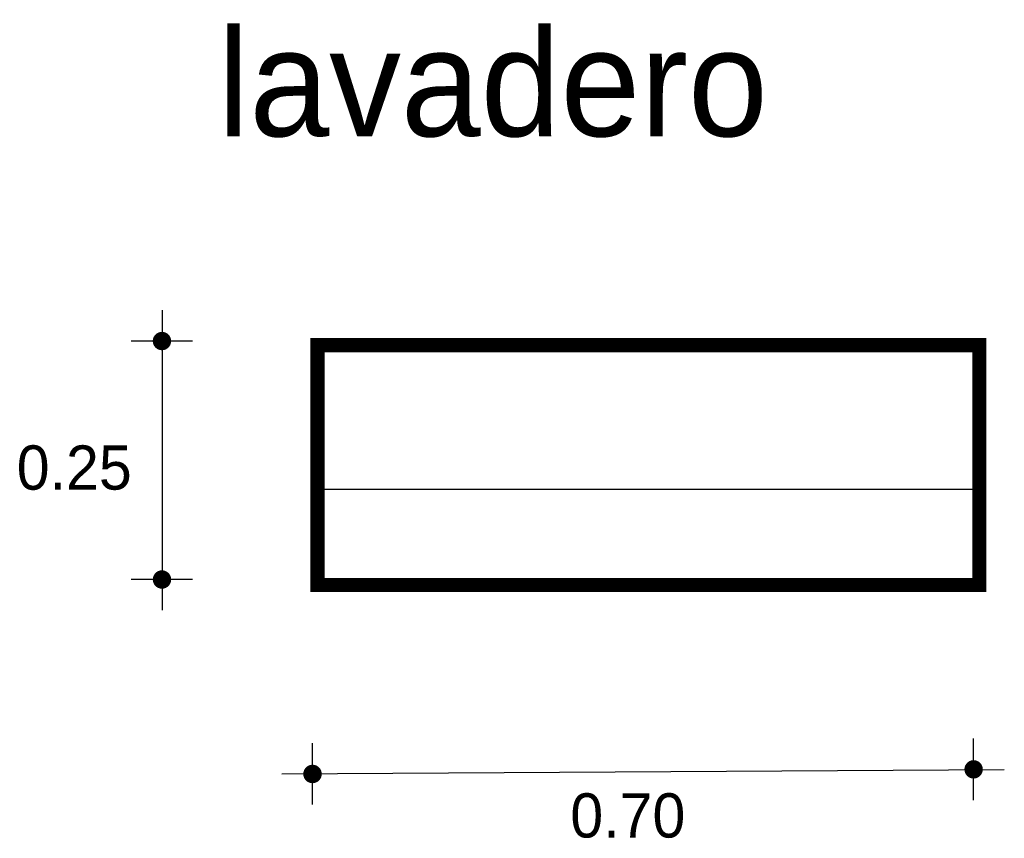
# Model space of a CAD drawing. Extents: x 4.99 to 6.03, y 9.67 to 10.54.
import ezdxf

# ---------------------------------------------------------------- set-up
doc = ezdxf.new("R2010")
doc.units = 0
doc.header["$MEASUREMENT"] = 0
for name, color, linetype in [('BORDE', 2, 'CONTINUOUS'), ('COTAS', 6, 'CONTINUOUS'), ('DIBUJO', 5, 'CONTINUOUS'), ('TEXTO', 4, 'CONTINUOUS')]:
    doc.layers.add(name, color=color, linetype=linetype)

msp = doc.modelspace()

# ---------------------------------------------------------------- linework, layer by layer
at = {"layer": 'BORDE', "const_width": 0.015}
msp.add_lwpolyline([(5.3042, 10.1926), (5.3042, 9.9391), (6.0042, 9.9391), (6.0042, 10.1926)], close=True, dxfattribs=at)
at = {"layer": 'COTAS'}
for p, q in [((5.1397, 10.2295), (5.1397, 9.9124)), ((5.1721, 10.197), (5.1072, 10.197)), ((5.1721, 9.9449), (5.1072, 9.9449)), ((5.2989, 9.7069), (5.2989, 9.7718)), ((5.9982, 9.7117), (5.9982, 9.7767)), ((5.2664, 9.7393), (6.0307, 9.7442))]:
    msp.add_line(p, q, dxfattribs=at)
at = {"layer": 'COTAS', "const_width": 0.00974}
for points in [[(5.1348, 10.197, 1), (5.1445, 10.197, 1)], [(5.1348, 9.9449, 1), (5.1445, 9.9449, 1)], [(5.294, 9.7393, 1), (5.3038, 9.7393, 1)], [(5.9934, 9.7442, 1), (6.0031, 9.7442, 1)]]:
    msp.add_lwpolyline(points, format="xyb", close=True, dxfattribs=at)
at = {"layer": 'DIBUJO'}
for p, q in [((5.3033, 10.1941), (6.0033, 10.1941)), ((5.3033, 10.1941), (5.3033, 9.9405)), ((6.0033, 10.1941), (6.0033, 9.9405)), ((5.3033, 10.0405), (6.0033, 10.0405)), ((5.3033, 9.9405), (6.0033, 9.9405))]:
    msp.add_line(p, q, dxfattribs=at)

# ---------------------------------------------------------------- texts
at = {"layer": 'COTAS'}
for s, p in [('0.25', (4.986, 10.0399)), ('0.70', (5.5716, 9.6721))]:
    msp.add_text(s, height=0.04675, dxfattribs=at).set_placement(p)
at = {"layer": 'TEXTO'}
msp.add_text('lavadero', height=0.11349, dxfattribs=at).set_placement((5.1984, 10.4135))

doc.saveas('drawing.dxf')
